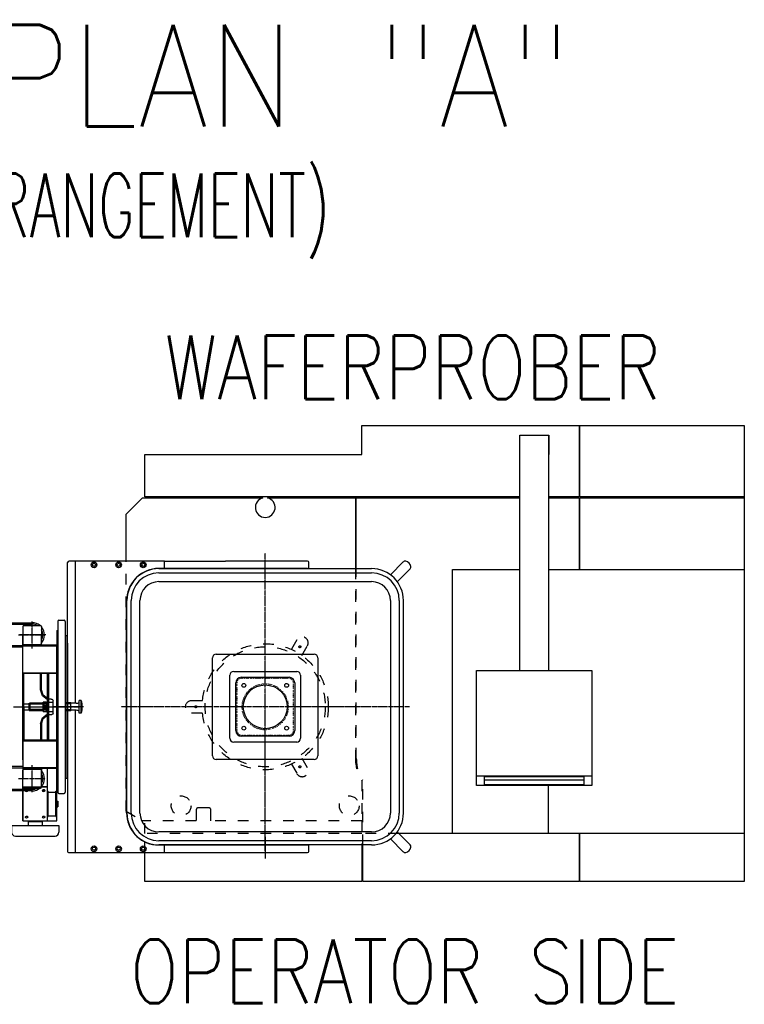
# Model space of a CAD drawing. Extents: x -1765 to 4890, y -3481 to 1222.
# Tile 44 of 98: x -1251 to -772, y -297 to 354. Entities that reach past the tile are written whole.
import ezdxf

# ---------------------------------------------------------------- set-up
doc = ezdxf.new("R2010")
doc.units = 0
for name, pattern in [('DASHED', [15, 7, -8]), ('DOT_CENTER', [14, 12, -1, 0, -1]), ('DOTTED', [1, 0, -1])]:
    doc.linetypes.add(name, pattern=pattern)
doc.layers.get('0').update_dxf_attribs({"linetype": 'CONTINUOUS'})
for name, color, linetype in [('1', 7, 'CONTINUOUS'), ('KONTUR', 7, 'CONTINUOUS'), ('MASLINIE', 7, 'CONTINUOUS'), ('MITTELLI', 7, 'CONTINUOUS'), ('VERDECKT', 7, 'CONTINUOUS'), ('VOLL1', 7, 'CONTINUOUS'), ('VOLL3', 7, 'CONTINUOUS')]:
    doc.layers.add(name, color=color, linetype=linetype)
doc.styles.add('CONVERTER_1', font='txt.shx', dxfattribs={"width": 0.63})
doc.styles.add('CONVERTER_2', font='txt.shx', dxfattribs={"width": 0.9})
doc.styles.add('CONVERTER_3', font='txt.shx', dxfattribs={"width": 0.81})

# ---------------------------------------------------------------- blocks, each defined once
blk = doc.blocks.new('D-E2803-62250-1S112', base_point=(-1512.71, 1610.15))
at = {"layer": '1', "color": 7}
for s, height, style, width, p in [('FLOORPLAN "A"', 67.2, 'CONVERTER_2', 0.9, (-1530.82, 283.71)), ('(PREFERED ARRANGEMENT)', 42, 'CONVERTER_1', 0.63, (-1532.39, 210.57))]:
    blk.add_text(s, height=height, dxfattribs=dict(at, style=style, width=width)).set_placement(p)
blk = doc.blocks.new('_1__S', base_point=(-791.11, -587.96))
at = {"layer": '1', "color": 3, "linetype": 'CONTINUOUS'}
for p, q in [((-1025, 66.94), (-1025, 85.99)), ((-1025, 85.99), (-881.49, 85.99)), ((-881.49, 85.99), (-880.86, 85.99)), ((-881.49, 85.99), (-881.49, 38.75)), ((-880.86, 38.75), (-880.86, 85.99)), ((-880.86, 85.99), (-772.27, 85.99)), ((-772.27, 85.99), (-772.27, 38.75)), ((-920.61, -75.93), (-920.61, 79.64)), ((-920.61, 79.64), (-901.68, 79.64)), ((-901.68, 79.64), (-901.68, -75.93)), ((-901.68, 79.64), (-901.56, 79.64)), ((-901.56, 79.64), (-901.56, 66.94)), ((-1168.51, 38.75), (-1168.51, 66.94)), ((-1168.51, 66.94), (-1025, 66.94)), ((-901.56, 66.94), (-901.68, 66.94)), ((-920.61, 38.75), (-1168.51, 38.75)), ((-1029.32, 38.11), (-1028.68, 38.11)), ((-1028.68, 38.11), (-920.61, 38.11)), ((-1028.68, -8.63), (-1028.68, 38.11)), ((-881.49, 38.75), (-901.68, 38.75)), ((-901.68, 38.11), (-881.49, 38.11)), ((-881.49, 38.11), (-881.49, -9.26)), ((-772.27, 38.75), (-880.86, 38.75)), ((-880.86, -9.26), (-880.86, 38.11)), ((-880.86, 38.11), (-772.27, 38.11)), ((-772.27, 38.75), (-772.27, 38.11)), ((-772.27, 38.11), (-772.27, -9.26)), ((-965.18, -9.26), (-920.61, -9.26)), ((-965.18, -183.88), (-965.18, -9.26)), ((-901.68, -9.26), (-772.27, -9.26)), ((-772.27, -9.26), (-772.27, -183.88)), ((-949.25, -145.78), (-949.25, -75.93)), ((-949.25, -75.93), (-873.05, -75.93)), ((-873.05, -75.93), (-873.05, -145.78)), ((-873.05, -145.78), (-949.25, -145.78)), ((-949.25, -152.13), (-949.25, -145.78)), ((-878.13, -146.41), (-944.17, -146.41)), ((-944.17, -146.41), (-944.17, -151.5)), ((-944.17, -148.35), (-878.13, -148.35)), ((-878.13, -151.5), (-878.13, -146.41)), ((-873.05, -145.78), (-873.05, -152.13)), ((-873.05, -152.13), (-949.25, -152.13)), ((-944.17, -151.5), (-878.13, -151.5)), ((-901.68, -183.88), (-901.68, -152.13)), ((-965.18, -183.88), (-1000.63, -183.88)), ((-901.68, -183.88), (-965.18, -183.88)), ((-772.27, -183.88), (-901.68, -183.88)), ((-881.49, -183.88), (-881.49, -215.63)), ((-880.86, -215.63), (-880.86, -183.88)), ((-772.27, -183.88), (-772.27, -215.63)), ((-1025, -191.38), (-1025, -215.63)), ((-1024.37, -215.63), (-1024.37, -191.38)), ((-1168.51, -215.63), (-1168.51, -196.38)), ((-1024.37, -209.28), (-1025, -209.28)), ((-880.86, -209.28), (-881.49, -209.28)), ((-1025, -215.63), (-1168.51, -215.63)), ((-881.49, -215.63), (-1024.37, -215.63)), ((-772.27, -215.63), (-880.86, -215.63))]:
    blk.add_line(p, q, dxfattribs=at)
at = {"layer": '1', "color": 7, "linetype": 'CONTINUOUS'}
for p, q in [((-1170.06, 38.11), (-1180.76, 27.41)), ((-1170.06, 38.11), (-1090.45, 38.11)), ((-1087.32, 38.11), (-1029.32, 38.11)), ((-1029.32, 38.11), (-1029.32, -8.63)), ((-1180.76, -3.62), (-1180.76, 27.41))]:
    blk.add_line(p, q, dxfattribs=at)
at = {"layer": '1', "color": 7, "linetype": 'DASHED'}
for p, q in [((-1180.76, -169.09), (-1180.76, -3.62)), ((-1029.32, -8.63), (-1029.32, -134.16)), ((-1067.92, -55.75), (-1071.58, -62.09)), ((-1064.7, -66.06), (-1061.05, -59.72)), ((-1130.37, -96.03), (-1137.68, -96.03)), ((-1137.68, -103.97), (-1130.37, -103.97)), ((-1061.05, -140.28), (-1064.7, -133.94)), ((-1071.58, -137.91), (-1067.92, -144.25)), ((-1025, -148.81), (-1025, -175.44)), ((-1180.76, -169.09), (-1170.06, -175.44)), ((-1134.48, -168.14), (-1134.48, -175.44)), ((-1126.09, -166.87), (-1133.21, -166.87)), ((-1124.82, -175.44), (-1124.82, -168.14)), ((-1134.48, -175.44), (-1170.06, -175.44)), ((-1025, -175.44), (-1124.82, -175.44))]:
    blk.add_line(p, q, dxfattribs=at)
at = {"layer": '1', "color": 3, "linetype": 'DASHED'}
for p, q in [((-1028.68, -134.16), (-1028.68, -8.63)), ((-1024.37, -191.38), (-1024.37, -148.62)), ((-1168.51, -183.88), (-1168.51, -175.44)), ((-1025, -175.44), (-1025, -191.38)), ((-1025, -183.88), (-1168.51, -183.88)), ((-1168.51, -196.38), (-1168.51, -183.88)), ((-1000.63, -183.88), (-1024.37, -183.88))]:
    blk.add_line(p, q, dxfattribs=at)
at = {"layer": '1', "color": 7, "linetype": 'DASHED'}
for centre, radius in [((-1088.88, -100), 41.67), ((-1088.88, -100), 39.69), ((-1065.97, -60.31), 0.635), ((-1134.72, -100), 0.635), ((-1065.97, -139.69), 0.635), ((-1144.45, -165.48), 6.54), ((-1033.32, -165.48), 6.54)]:
    blk.add_circle(centre, radius, dxfattribs=at)
at = {"layer": '1', "color": 7, "linetype": 'CONTINUOUS'}
blk.add_arc((-1088.88, 31.76), 6.54, 103.86243, 76.13757, dxfattribs=at)
at = {"layer": '1', "color": 7, "linetype": 'DASHED'}
for centre, radius, start, end in [((-1064.48, -57.74), 3.97, -30, 150), ((-1137.68, -100), 3.97, 90, -90), ((-1002.33, -134.16), 26.99, 180, -147.14012), ((-1064.48, -142.26), 3.97, -150, 30), ((-1133.21, -168.14), 1.27, 90, 180), ((-1126.09, -168.14), 1.27, 0, 90)]:
    blk.add_arc(centre, radius, start, end, dxfattribs=at)
at = {"layer": '1', "color": 3, "linetype": 'DASHED'}
blk.add_arc((-1002.33, -134.16), 26.35, 180, -146.73521, dxfattribs=at)
at = {"layer": '1', "color": 7, "style": 'CONVERTER_3', "width": 0.81}
for s, p in [('WAFERPROBER', (-1155.57, 103.52)), ('OPERATOR SIDE', (-1178.2, -296.01))]:
    blk.add_text(s, height=42, dxfattribs=at).set_placement(p)
blk = doc.blocks.new('TH_DOWN__S__218', base_point=(1875, 4736.2))
at = {"layer": '1', "color": 1, "linetype": 'DOT_CENTER'}
for p, q in [((2255.3, 4740.2), (2255.3, 5502.7)), ((2636.5, 5121.5), (1874, 5121.5))]:
    blk.add_line(p, q, dxfattribs=at)
at = {"layer": '1', "color": 1, "linetype": 'CONTINUOUS'}
for p, q in [((2620.4, 5505), (2586.1, 5470.7)), ((1974.3, 5487), (2536.3, 5487)), ((1974.3, 5475.8), (2536.3, 5475.8)), ((2604.5, 5452.3), (2638.8, 5486.6)), ((1974.3, 5452.6), (2536.3, 5452.6)), ((1889.8, 4840.5), (1889.8, 5402.5)), ((1901, 4840.5), (1901, 5402.5)), ((1924.1, 4840.5), (1924.1, 5402.5)), ((2586.4, 5402.5), (2586.4, 4840.5)), ((2609.6, 5402.5), (2609.6, 4840.5)), ((2620.8, 4840.5), (2620.8, 5402.5)), ((2115.8, 4992.1), (2115.8, 5250.9)), ((2125.8, 5260.9), (2384.7, 5260.9)), ((2394.7, 5250.9), (2394.7, 4992.1)), ((2171.9, 5214.8), (2338.6, 5214.8)), ((2161.9, 5038.1), (2161.9, 5204.8)), ((2177.3, 5058.5), (2177.3, 5184.5)), ((2192.3, 5199.5), (2318.3, 5199.5)), ((2333.3, 5184.5), (2333.3, 5058.5)), ((2348.6, 5204.8), (2348.6, 5038.1)), ((2338.6, 5028.1), (2171.9, 5028.1)), ((2318.3, 5043.5), (2192.3, 5043.5)), ((2384.7, 4982.1), (2125.8, 4982.1)), ((2536.3, 4790.4), (1974.3, 4790.4)), ((2536.3, 4767.2), (1974.3, 4767.2)), ((2586.1, 4772.3), (2620.4, 4738)), ((2638.8, 4756.3), (2604.5, 4790.6)), ((2536.3, 4756), (1974.3, 4756))]:
    blk.add_line(p, q, dxfattribs=at)
at = {"layer": '1', "color": 1, "linetype": 'DOTTED'}
for p, q in [((2180.3, 5184.5), (2180.3, 5058.5)), ((2318.3, 5196.5), (2192.3, 5196.5)), ((2330.3, 5058.5), (2330.3, 5184.5)), ((2192.3, 5046.5), (2318.3, 5046.5))]:
    blk.add_line(p, q, dxfattribs=at)
at = {"layer": '1', "color": 1, "linetype": 'CONTINUOUS'}
for centre, radius in [((2198.7, 5178.1), 5), ((2255.3, 5121.5), 57.9), ((2311.9, 5178.1), 5), ((2198.7, 5064.9), 5), ((2311.9, 5064.9), 5)]:
    blk.add_circle(centre, radius, dxfattribs=at)
at = {"layer": '1', "color": 1, "linetype": 'DOTTED'}
blk.add_circle((2255.3, 5121.5), 60.9, dxfattribs=at)
at = {"layer": '1', "color": 1, "linetype": 'CONTINUOUS'}
for centre, radius, start, end in [((2624.8, 5500.7), 6.16, 72.4284, 135), ((2623.6, 5489.8), 17, 10.2132, 79.7868), ((1974.3, 5402.5), 84.5, 90, 180), ((1974.3, 5402.5), 73.3, 90, 180), ((2536.3, 5402.5), 84.5, 0, 90), ((2536.3, 5402.5), 73.3, 0, 90), ((2634.5, 5491), 6.16, -45, 17.5716), ((1974.3, 5402.5), 50.1, 90, 180), ((2536.3, 5402.5), 50.1, 0, 90), ((2125.8, 5250.9), 10, 90, 180), ((2384.7, 5250.9), 10, 0, 90), ((2171.9, 5204.8), 10, 90, 180), ((2338.6, 5204.8), 10, 0, 90), ((2192.3, 5184.5), 15, 90, 180), ((2318.3, 5184.5), 15, 0, 90), ((2192.3, 5058.5), 15, 180, -90), ((2318.3, 5058.5), 15, -90, 0), ((2171.9, 5038.1), 10, 180, -90), ((2338.6, 5038.1), 10, -90, 0), ((2125.8, 4992.1), 10, 180, -90), ((2384.7, 4992.1), 10, -90, 0), ((1974.3, 4840.5), 84.5, -180, -90), ((1974.3, 4840.5), 73.3, 180, -90), ((1974.3, 4840.5), 50.1, 180, -90), ((2536.3, 4840.5), 84.5, -90, 0), ((2536.3, 4840.5), 50.1, -90, 0), ((2536.3, 4840.5), 73.3, -90, 0), ((2623.6, 4753.1), 17, -79.7868, -10.2132), ((2634.5, 4752), 6.16, -17.5716, 45), ((2624.8, 4742.3), 6.16, -135, -72.4284)]:
    blk.add_arc(centre, radius, start, end, dxfattribs=at)
at = {"layer": '1', "color": 1, "linetype": 'DOTTED'}
for centre, start, end in [((2192.3, 5184.5), 90, 180), ((2318.3, 5184.5), 0, 90), ((2192.3, 5058.5), 180, -90), ((2318.3, 5058.5), -90, 0)]:
    blk.add_arc(centre, 12, start, end, dxfattribs=at)
blk = doc.blocks.new('FORK_T__S', base_point=(-1514.3, 7129.3))
at = {"layer": '1', "color": 1, "linetype": 'DOT_CENTER'}
for p, q in [((2255.3, 5470.1), (2255.3, 5528.2)), ((2255.3, 4777.2), (2255.3, 4720))]:
    blk.add_line(p, q, dxfattribs=at)
at = {"layer": '1', "color": 1, "linetype": 'CONTINUOUS'}
for p, q in [((1989.3, 5507), (1736.8, 5507)), ((1989.3, 5487), (1989.3, 5507)), ((2370.3, 5490), (2370.3, 5504)), ((1888.8, 4841.3), (1888.8, 5401.7)), ((1752.8, 4820), (1752.8, 4736)), ((1965.4, 4756), (2370.3, 4756)), ((1989.3, 4736), (1989.3, 4756)), ((2370.3, 4739), (2370.3, 4756))]:
    blk.add_line(p, q, dxfattribs=at)
for centre, radius in [((1802.8, 5497), 7.5), ((1802.8, 5497), 4.2), ((1867.8, 5497), 7.5), ((1867.8, 5497), 4.2), ((1932.8, 5497), 7.5), ((1932.8, 5497), 4.2), ((1802.8, 4746), 7.5), ((1802.8, 4746), 4.2), ((1867.8, 4746), 7.5), ((1867.8, 4746), 4.2), ((1932.8, 4746), 7.5), ((1932.8, 4746), 4.2)]:
    blk.add_circle(centre, radius, dxfattribs=at)
for centre, radius, start, end in [((2367.3, 5504), 3, 0, 90), ((1974.5, 5401.7), 85.7, 96.0904, 180), ((2367.3, 5490), 3, -90, 0), ((1974.5, 4841.3), 85.7, 180, -96.0904), ((1802.8, 4750.5), 0.5, -152.8503, -90), ((1735.8, 4739), 3, -180, -90), ((2367.3, 4739), 3, -90, 0)]:
    blk.add_arc(centre, radius, start, end, dxfattribs=at)
at = {"layer": 'KONTUR', "color": 1, "linetype": 'CONTINUOUS'}
for p, q in [((1732.8, 5132.3), (1732.8, 5503)), ((1752.8, 5507), (1752.8, 5130.8)), ((1989.3, 5507), (2150.2, 5507)), ((2367.3, 5507), (2150.2, 5507)), ((2020.5, 5487), (1965.4, 5487)), ((2367.3, 5487), (2020.5, 5487)), ((1741.7, 5132.3), (1728.7, 5132.3)), ((1733.7, 5110.7), (1733.7, 5132.3)), ((1741.7, 5110.7), (1741.7, 5132.3)), ((1769, 5138.2), (1763.7, 5138.2)), ((1763.7, 5104.8), (1763.7, 5138.2)), ((1769, 5104.8), (1769, 5138.2)), ((1741.7, 5129.5), (1728.7, 5129.5)), ((1741.7, 5113.5), (1728.7, 5113.5)), ((1741.7, 5110.7), (1728.7, 5110.7)), ((1732.8, 5110.7), (1732.8, 4739)), ((1755.7, 5130.8), (1741.7, 5130.8)), ((1755.7, 5112.2), (1741.7, 5112.2)), ((1752.8, 5112.2), (1752.8, 4820)), ((1769, 5104.8), (1763.7, 5104.8)), ((1735.2, 4736), (2165, 4736)), ((2165.6, 4736), (2367.3, 4736))]:
    blk.add_line(p, q, dxfattribs=at)
for centre, radius, start, end in [((1736.8, 5503), 4, 90, 180), ((1756.2, 5142.6), 11.8, -92.5543, -50.5758), ((1718.3, 5121.5), 53.4, -18.1806, 18.1806), ((1756.2, 5100.4), 11.8, 50.5758, 92.5543)]:
    blk.add_arc(centre, radius, start, end, dxfattribs=at)
at = {"layer": 'MITTELLI', "color": 1, "linetype": 'CONTINUOUS'}
for p, q in [((1632.3, 5121.5), (1740.8, 5121.5)), ((1774.6, 5121.5), (1695.3, 5121.5)), ((1711.6, 5121.5), (1740.9, 5121.5))]:
    blk.add_line(p, q, dxfattribs=at)
at = {"layer": '1'}
blk.add_blockref('TH_DOWN__S__218', (1875, 4736.2), dxfattribs=at)
blk = doc.blocks.new('ARM1__S__219', base_point=(1246.8, 4895.7))
at = {"layer": '1', "color": 3, "linetype": 'DOT_CENTER'}
for p, q in [((1639.3, 4895.7), (1639.3, 4967.2)), ((1262.8, 4931.5), (1295.8, 4931.5)), ((1279.3, 4915), (1279.3, 4948)), ((1603.5, 4931.5), (1675, 4931.5))]:
    blk.add_line(p, q, dxfattribs=at)
at = {"layer": '1', "color": 3, "linetype": 'CONTINUOUS'}
blk.add_circle((1279.3, 4931.5), 15, dxfattribs=at)
at = {"layer": 'KONTUR', "color": 3, "linetype": 'CONTINUOUS'}
for p, q in [((1294.8, 4964), (1322.3, 4964)), ((1307.8, 4953.5), (1322.3, 4964)), ((1309, 4951.8), (1325.7, 4964)), ((1325.7, 4964), (1614.8, 4964)), ((1624.8, 4958.5), (1626, 4956.5)), ((1627.2, 4958.5), (1628.3, 4956.5)), ((1639.3, 4899), (1294.8, 4899))]:
    blk.add_line(p, q, dxfattribs=at)
for start, end in [(50.2849, 56.1779), (-39.7151, 39.7151), (-90, -50.2849)]:
    blk.add_arc((1639.3, 4931.5), 32.5, start, end, dxfattribs=at)
at = {"layer": 'MASLINIE', "color": 3, "linetype": 'CONTINUOUS'}
for p, q in [((1301.3, 4960), (1316.8, 4960)), ((1320.2, 4960), (1614.8, 4960)), ((1639.3, 4903), (1301.3, 4903))]:
    blk.add_line(p, q, dxfattribs=at)
for start, end in [(61.3056, 71.3284), (-28.6944, 28.6944), (-90, -61.3056)]:
    blk.add_arc((1639.3, 4931.5), 28.5, start, end, dxfattribs=at)
at = {"layer": 'VERDECKT', "color": 3, "linetype": 'CONTINUOUS'}
for p, q in [((1279.3, 4964), (1294.8, 4964)), ((1294.8, 4899), (1279.3, 4899))]:
    blk.add_line(p, q, dxfattribs=at)
blk.add_arc((1279.3, 4931.5), 32.5, 90, -90, dxfattribs=at)
blk = doc.blocks.new('ARM2__S__220', base_point=(1019.3, 4894))
at = {"layer": '1', "color": 1, "linetype": 'DOT_CENTER'}
for p, q in [((1262.8, 4931.5), (1295.8, 4931.5)), ((1279.3, 4915), (1279.3, 4948))]:
    blk.add_line(p, q, dxfattribs=at)
at = {"layer": '1', "color": 1, "linetype": 'CONTINUOUS'}
blk.add_circle((1279.3, 4931.5), 15, dxfattribs=at)
at = {"layer": 'KONTUR', "color": 1, "linetype": 'CONTINUOUS'}
for p, q in [((1041.8, 4969), (1221.8, 4969)), ((1280.2, 4967.5), (1221.8, 4969)), ((1234.9, 4947.8), (1149.7, 4928)), ((1237.6, 4938), (1154.5, 4910.7)), ((1238.9, 4940.4), (1237.3, 4946.4)), ((1155.6, 4918.5), (1159.8, 4918.5)), ((1159.8, 4914.5), (1155.6, 4914.5)), ((1160.3, 4918), (1159.8, 4918.5)), ((1159.8, 4914.5), (1159.8, 4918.5)), ((1159.8, 4914.5), (1160.3, 4915)), ((1160.3, 4915), (1160.3, 4918)), ((1019.3, 4894), (1221.8, 4894)), ((1280.2, 4895.5), (1221.8, 4894))]:
    blk.add_line(p, q, dxfattribs=at)
for centre, radius in [((1279.3, 4931.5), 22.5), ((1141.8, 4916.5), 14), ((1141.8, 4916.5), 9.5), ((1141.8, 4916.5), 9), ((1141.8, 4916.5), 9), ((1141.8, 4916.5), 9), ((1155.8, 4923), 2), ((1250.3, 4931.5), 5), ((1126.8, 4920.5), 2), ((1141.8, 4916.5), 6)]:
    blk.add_circle(centre, radius, dxfattribs=at)
for centre, radius, start, end in [((1279.3, 4931.5), 24.4, 38.3537, 33.6463), ((1279.3, 4931.5), 36, -88.5177, 88.5177), ((1235.3, 4945.9), 2, 15.6219, 103.0565), ((1237, 4939.9), 2, -71.8127, 15.6219)]:
    blk.add_arc(centre, radius, start, end, dxfattribs=at)
at = {"layer": 'MASLINIE', "color": 1, "linetype": 'CONTINUOUS'}
for p, q in [((1041.8, 4965), (1221.8, 4965)), ((1280.1, 4963.5), (1221.7, 4965)), ((1221.8, 4898), (1025.4, 4898)), ((1280.1, 4899.5), (1221.7, 4898))]:
    blk.add_line(p, q, dxfattribs=at)
for centre, radius, start, end in [((1279.3, 4931.5), 32, -88.5177, 88.5177), ((1141.8, 4916.5), 4.5, 160.56, 107.5256)]:
    blk.add_arc(centre, radius, start, end, dxfattribs=at)
at = {"layer": 'VERDECKT', "color": 1, "linetype": 'CONTINUOUS'}
for p, q in [((1283.9, 4959.9), (1283.9, 4964)), ((1251.2, 4933.4), (1246.8, 4933.4)), ((1251.2, 4929.6), (1246.8, 4929.6)), ((1263.4, 4908), (1261.1, 4904.6))]:
    blk.add_line(p, q, dxfattribs=at)
for centre, radius, start, end in [((1279.3, 4931.5), 25.5, 86.8244, 170.0751), ((1280.9, 4959.9), 3, -93.1756, 0), ((1251.2, 4936.4), 3, -90, -9.9249), ((1251.2, 4926.6), 3, 9.9249, 90), ((1279.3, 4931.5), 25.5, -170.0751, -130.1126), ((1260.9, 4909.7), 3, -34.0703, 49.8874)]:
    blk.add_arc(centre, radius, start, end, dxfattribs=at)
blk = doc.blocks.new('ARM3__S', base_point=(956.8, 4889))
at = {"layer": '1', "color": 4, "linetype": 'CONTINUOUS'}
for p, q in [((956.8, 5006.5), (956.8, 4968.2)), ((960.8, 4958), (960.8, 5016.6))]:
    blk.add_line(p, q, dxfattribs=at)
at = {"layer": '1', "color": 4, "linetype": 'DOT_CENTER'}
for p, q in [((999.3, 4909.5), (999.3, 4953.5)), ((977.3, 4931.5), (1021.3, 4931.5))]:
    blk.add_line(p, q, dxfattribs=at)
at = {"layer": '1', "color": 4, "linetype": 'CONTINUOUS'}
blk.add_circle((999.3, 4931.5), 20, dxfattribs=at)
at = {"layer": 'KONTUR', "color": 4, "linetype": 'CONTINUOUS'}
for p, q in [((956.8, 5259.3), (956.8, 5006.5)), ((1041.8, 5193.9), (1041.8, 5048)), ((1041.8, 5049.4), (1041.8, 4931.5)), ((956.8, 4968.4), (956.8, 4931.5))]:
    blk.add_line(p, q, dxfattribs=at)
for radius, start, end in [(20, 94.1505, 127.134), (42.5, 180, 0)]:
    blk.add_arc((999.3, 4931.5), radius, start, end, dxfattribs=at)
at = {"layer": 'MASLINIE', "color": 4, "linetype": 'CONTINUOUS'}
for p, q in [((960.8, 5196.9), (960.8, 5016.6)), ((1037.8, 5192.6), (1037.8, 5048)), ((1037.8, 5049.4), (1037.8, 4931.5)), ((960.8, 4958.3), (960.8, 4931.5))]:
    blk.add_line(p, q, dxfattribs=at)
blk.add_arc((999.3, 4931.5), 38.5, 180, 0, dxfattribs=at)
blk = doc.blocks.new('ARM2__S__221', base_point=(1019.3, 5274))
at = {"layer": '1', "color": 1, "linetype": 'DOT_CENTER'}
for p, q in [((1279.3, 5295), (1279.3, 5328)), ((1295.8, 5311.5), (1262.8, 5311.5))]:
    blk.add_line(p, q, dxfattribs=at)
at = {"layer": '1', "color": 1, "linetype": 'CONTINUOUS'}
blk.add_circle((1279.3, 5311.5), 15, dxfattribs=at)
at = {"layer": 'KONTUR', "color": 1, "linetype": 'CONTINUOUS'}
for p, q in [((1221.8, 5349), (1019.3, 5349)), ((1221.8, 5349), (1280.2, 5347.5)), ((1149.7, 5314.9), (1234.9, 5295.2)), ((1154.5, 5332.3), (1237.6, 5305)), ((1155.6, 5328.5), (1159.8, 5328.5)), ((1159.8, 5324.5), (1155.6, 5324.5)), ((1159.8, 5324.5), (1159.8, 5328.5)), ((1160.3, 5328), (1159.8, 5328.5)), ((1159.8, 5324.5), (1160.3, 5325)), ((1160.3, 5325), (1160.3, 5328)), ((1237.3, 5296.6), (1238.9, 5302.5)), ((1221.8, 5274), (1118, 5274)), ((1221.8, 5274), (1280.2, 5275.5))]:
    blk.add_line(p, q, dxfattribs=at)
for centre, radius in [((1141.8, 5326.5), 14), ((1126.8, 5322.5), 2), ((1141.8, 5326.5), 9.5), ((1141.8, 5326.5), 9), ((1141.8, 5326.5), 9), ((1141.8, 5326.5), 9), ((1141.8, 5326.5), 6), ((1155.8, 5320), 2), ((1250.3, 5311.5), 5), ((1279.3, 5311.5), 22.5)]:
    blk.add_circle(centre, radius, dxfattribs=at)
for centre, radius, start, end in [((1279.3, 5311.5), 36, -88.5177, 88.5177), ((1279.3, 5311.5), 24.4, -33.6463, -38.3537), ((1235.3, 5297.1), 2, -103.0565, -15.6219), ((1237, 5303.1), 2, -15.6219, 71.8127)]:
    blk.add_arc(centre, radius, start, end, dxfattribs=at)
at = {"layer": 'MASLINIE', "color": 1, "linetype": 'CONTINUOUS'}
for p, q in [((1025.4, 5345), (1221.8, 5345)), ((1221.7, 5345), (1280.1, 5343.5)), ((1221.8, 5278), (1119.7, 5278)), ((1221.7, 5278), (1280.1, 5279.5))]:
    blk.add_line(p, q, dxfattribs=at)
for centre, radius, start, end in [((1279.3, 5311.5), 32, -88.5177, 88.5177), ((1141.8, 5326.5), 4.5, -107.5256, -160.56)]:
    blk.add_arc(centre, radius, start, end, dxfattribs=at)
at = {"layer": 'VERDECKT', "color": 1, "linetype": 'CONTINUOUS'}
for p, q in [((1246.8, 5313.4), (1251.2, 5313.4)), ((1261.1, 5338.4), (1263.4, 5335)), ((1246.8, 5309.6), (1251.2, 5309.6)), ((1283.9, 5279), (1283.9, 5283))]:
    blk.add_line(p, q, dxfattribs=at)
for centre, radius, start, end in [((1251.2, 5316.4), 3, -90, -9.9249), ((1279.3, 5311.5), 25.5, 130.1126, 170.0751), ((1260.9, 5333.3), 3, -49.8874, 34.0703), ((1251.2, 5306.6), 3, 9.9249, 90), ((1279.3, 5311.5), 25.5, -170.0751, -86.8244), ((1280.9, 5283), 3, 0, 93.1756)]:
    blk.add_arc(centre, radius, start, end, dxfattribs=at)
blk = doc.blocks.new('ARM1__S__222', base_point=(1246.8, 5275.7))
at = {"layer": '1', "color": 3, "linetype": 'DOT_CENTER'}
for p, q in [((1639.3, 5275.7), (1639.3, 5347.2)), ((1279.3, 5295), (1279.3, 5328)), ((1295.8, 5311.5), (1262.8, 5311.5)), ((1675, 5311.5), (1603.5, 5311.5))]:
    blk.add_line(p, q, dxfattribs=at)
at = {"layer": '1', "color": 3, "linetype": 'CONTINUOUS'}
blk.add_circle((1279.3, 5311.5), 15, dxfattribs=at)
at = {"layer": 'KONTUR', "color": 3, "linetype": 'CONTINUOUS'}
for p, q in [((1294.8, 5344), (1639.3, 5344)), ((1322.3, 5279), (1307.8, 5289.5)), ((1325.7, 5279), (1309, 5291.1)), ((1322.3, 5279), (1294.8, 5279)), ((1614.8, 5279), (1325.7, 5279)), ((1626, 5286.5), (1624.8, 5284.5)), ((1628.3, 5286.5), (1627.2, 5284.5))]:
    blk.add_line(p, q, dxfattribs=at)
for start, end in [(50.2849, 90), (-39.7151, 39.7151), (-56.1779, -50.2849)]:
    blk.add_arc((1639.3, 5311.5), 32.5, start, end, dxfattribs=at)
at = {"layer": 'MASLINIE', "color": 3, "linetype": 'CONTINUOUS'}
for p, q in [((1301.3, 5340), (1639.3, 5340)), ((1316.8, 5283), (1301.3, 5283)), ((1614.8, 5283), (1320.2, 5283))]:
    blk.add_line(p, q, dxfattribs=at)
for start, end in [(61.3056, 90), (-28.6944, 28.6944), (-71.3284, -61.3056)]:
    blk.add_arc((1639.3, 5311.5), 28.5, start, end, dxfattribs=at)
at = {"layer": 'VERDECKT', "color": 3, "linetype": 'CONTINUOUS'}
for p, q in [((1279.3, 5344), (1294.8, 5344)), ((1294.8, 5279), (1279.3, 5279))]:
    blk.add_line(p, q, dxfattribs=at)
blk.add_arc((1279.3, 5311.5), 32.5, 90, -90, dxfattribs=at)
blk = doc.blocks.new('ARMS_T__S', base_point=(932.3, 4771.8))
at = {"layer": '1', "color": 1, "linetype": 'DOT_CENTER'}
for p, q in [((1639.3, 5275.7), (1639.3, 5347.2)), ((999.3, 5289.5), (999.3, 5333.5)), ((977.3, 5311.5), (1021.3, 5311.5)), ((1603.5, 5311.5), (1675, 5311.5)), ((1639.3, 4895.7), (1639.3, 4967.2)), ((1603.5, 4931.5), (1675, 4931.5))]:
    blk.add_line(p, q, dxfattribs=at)
at = {"layer": '1', "color": 2, "linetype": 'DOT_CENTER'}
blk.add_line((1590.2, 5121.5), (1761.4, 5121.5), dxfattribs=at)
at = {"layer": 'KONTUR', "color": 2, "linetype": 'CONTINUOUS'}
for p, q in [((941, 5354), (999.3, 5354)), ((958.8, 5344), (948.8, 5344)), ((956.8, 5354), (999.3, 5354)), ((961.8, 5341), (961.8, 5319)), ((1706.8, 5347.5), (1706.8, 4895.5)), ((1709.8, 5350.5), (1723.8, 5350.5)), ((1726.8, 5347.5), (1726.8, 4895.5)), ((958.8, 5316), (957.8, 5316)), ((1614.3, 5333.5), (1614.3, 5289.5)), ((1617.3, 5336.5), (1661.3, 5336.5)), ((1664.3, 5333.5), (1664.3, 5289.5)), ((1704.8, 5323.5), (1704.8, 4943.5)), ((1704.8, 5323.5), (1706.3, 5323.5)), ((1706.3, 5323.5), (1706.3, 4943.5)), ((1058.5, 5311.5), (1102.4, 5311.5)), ((1614.3, 5266.2), (1614.3, 5311.5)), ((1664.3, 5284.5), (1664.3, 5311.5)), ((1706.3, 5290), (1706.8, 5290)), ((1706.3, 4953), (1706.3, 5290)), ((1726.8, 5310.5), (1730.8, 5310.5)), ((1730.8, 5310.5), (1730.8, 4932.5)), ((1730.8, 5295.3), (1730.8, 5290)), ((1730.8, 5290), (1732.8, 5290)), ((1732.8, 5290), (1732.8, 4953)), ((999.3, 5269), (954.8, 5269)), ((956.8, 5269), (956.8, 5208.9)), ((1614.3, 5266.2), (1614.8, 5267.1)), ((1614.3, 5262.2), (1614.8, 5263.1)), ((1614.3, 4980.8), (1614.3, 5262.2)), ((1614.8, 5211.5), (1614.8, 5282.5)), ((1706.8, 5284.5), (1616.8, 5284.5)), ((1617.3, 5286.5), (1661.3, 5286.5)), ((1661.3, 5284.5), (1661.3, 5286.5)), ((1704.8, 4955.9), (1704.8, 5283.7)), ((1706.8, 5284.5), (1706.8, 5209.5)), ((1732.8, 5275.3), (1732.8, 5274)), ((1706.8, 5209.5), (1616.8, 5209.5)), ((1661.3, 5166.5), (1661.3, 5209.5)), ((1664.3, 5166.5), (1664.3, 5209.5)), ((1679.8, 5033.5), (1679.8, 5209.5)), ((1682.8, 5209.5), (1682.8, 5033.5)), ((962.8, 5194.6), (962.8, 5161.7)), ((972.4, 5202.4), (986.4, 5199.5)), ((992.8, 5191.7), (992.8, 5161.7)), ((970.8, 5153.7), (984.8, 5153.7)), ((1704.8, 5146), (1704.8, 4924.5)), ((1617.3, 5121.5), (1617.3, 5033.5)), ((1661.3, 5076.5), (1661.3, 5033.5)), ((1664.3, 5076.5), (1664.3, 5033.5)), ((1614.8, 5031.5), (1614.8, 4960.5)), ((1706.8, 5033.5), (1616.8, 5033.5)), ((1706.8, 4958.5), (1706.8, 5033.5)), ((1614.3, 4980.8), (1614.8, 4979.9)), ((1614.3, 4976.8), (1614.3, 4931.5)), ((1614.3, 4976.8), (1614.8, 4975.9)), ((1614.3, 4909.5), (1614.3, 4953.5)), ((1706.8, 4958.5), (1616.8, 4958.5)), ((1617.3, 4956.5), (1661.3, 4956.5)), ((1664.3, 4958.5), (1664.3, 4931.5)), ((1664.3, 4909.5), (1664.3, 4953.5)), ((1679.8, 4819.5), (1679.8, 4958.5)), ((1679.8, 4958.5), (1679.8, 4957.3)), ((1704.8, 4819.5), (1704.8, 4958.5)), ((1706.3, 4953), (1706.8, 4953)), ((1706.3, 4953), (1706.8, 4953)), ((1730.8, 4969), (1732.8, 4969)), ((1730.8, 4953), (1732.8, 4953)), ((1730.8, 4950.5), (1730.8, 4932.5)), ((1614.3, 4941.9), (1614.3, 4931.5)), ((1704.8, 4943.5), (1706.3, 4943.5)), ((1726.8, 4932.5), (1730.8, 4932.5)), ((1614.8, 4819.5), (1614.8, 4909.5)), ((1615.8, 4819.5), (1615.8, 4906.9)), ((1617.3, 4906.5), (1661.3, 4906.5)), ((1679.8, 4909.5), (1664.3, 4909.5)), ((1679.8, 4819.5), (1679.8, 4909.5)), ((1704.8, 4872), (1706.8, 4872)), ((1706.8, 4872), (1706.8, 4857)), ((1709.8, 4892.5), (1723.8, 4892.5)), ((1704.8, 4857), (1706.8, 4857)), ((1614.8, 4819.5), (1679.8, 4819.5)), ((1615.8, 4819.5), (1704.8, 4819.5)), ((1628.8, 4818.5), (1665.8, 4818.5)), ((1628.8, 4818.5), (1628.8, 4807.5)), ((1637.3, 4819.2), (1637.3, 4818.5)), ((1657.3, 4819.2), (1657.3, 4818.5)), ((1665.8, 4818.5), (1665.8, 4807.5)), ((1584.8, 4807.5), (1709.8, 4807.5)), ((1584.8, 4807.5), (1584.8, 4789.5)), ((1709.8, 4807.5), (1709.8, 4789.5)), ((1594.8, 4779.5), (1699.8, 4779.5))]:
    blk.add_line(p, q, dxfattribs=at)
for points in [[(1617.3, 5336.5), (1615.2, 5335.6), (1615.2, 5335.6), (1614.3, 5333.5)], [(1664.3, 5333.5), (1663.4, 5335.6), (1663.4, 5335.6), (1661.3, 5336.5)], [(1614.3, 5289.5), (1614.7, 5288), (1614.7, 5288), (1615.8, 5286.9), (1615.8, 5286.9), (1617.3, 5286.5)], [(1661.3, 5286.5), (1663.4, 5287.4), (1663.4, 5287.4), (1664.3, 5289.5)], [(1616.8, 5284.5), (1615.8, 5284.2), (1615.8, 5284.2), (1615.1, 5283.5), (1615.1, 5283.5), (1614.8, 5282.5)], [(1614.8, 5211.5), (1615.1, 5210.5), (1615.1, 5210.5), (1615.8, 5209.8), (1615.8, 5209.8), (1616.8, 5209.5)], [(1679.8, 5143.4), (1668.5, 5152.6), (1668.5, 5152.6), (1664.3, 5166.5)], [(1664.3, 5076.5), (1668.5, 5090.4), (1668.5, 5090.4), (1679.8, 5099.6)]]:
    blk.add_lwpolyline(points, dxfattribs=at)
for points in [[(1669.5, 5118.7), (1668.4, 5120.6), (1668.4, 5120.6), (1668.5, 5122.9), (1668.5, 5122.9), (1669.9, 5124.7), (1669.9, 5124.7), (1672, 5125.5), (1672, 5125.5), (1674.2, 5125), (1674.2, 5125), (1675.8, 5123.4), (1675.8, 5123.4), (1676.3, 5121.2), (1676.3, 5121.2), (1675.5, 5119.1), (1675.5, 5119.1), (1673.7, 5117.7), (1673.7, 5117.7), (1671.4, 5117.6), (1671.4, 5117.6), (1669.5, 5118.7)], [(1671.2, 5122.6), (1672, 5123), (1672, 5123), (1672.8, 5122.9), (1672.8, 5122.9), (1673.5, 5122.4), (1673.5, 5122.4), (1673.8, 5121.6), (1673.8, 5121.6), (1673.6, 5120.8), (1673.6, 5120.8), (1673, 5120.2), (1673, 5120.2), (1672.2, 5120), (1672.2, 5120), (1671.4, 5120.3), (1671.4, 5120.3), (1670.9, 5121), (1670.9, 5121), (1670.8, 5121.8), (1670.8, 5121.8), (1671.2, 5122.6)]]:
    blk.add_lwpolyline(points, close=True, dxfattribs=at)
for centre, radius in [((966.8, 5344), 3), ((999.3, 5311.5), 26), ((966.8, 5279), 3), ((977.8, 5180.7), 6.25), ((977.8, 5180.7), 4.69)]:
    blk.add_circle(centre, radius, dxfattribs=at)
for centre, radius, start, end in [((941, 5334), 20, 90, 115.8419), ((958.8, 5341), 3, 0, 90), ((999.3, 5311.5), 42.5, -90, 90), ((999.3, 5311.5), 42.5, 18.6629, 90), ((1709.8, 5347.5), 3, 90, 180), ((1723.8, 5347.5), 3, 0, 90), ((957.8, 5301), 15, 90, 126.8701), ((958.8, 5319), 3, -90, 0), ((999.3, 5311.5), 26, -179.0905, -180), ((999.3, 5311.5), 20, -127.134, -132.866), ((1058.5, 5331.5), 20, -161.3371, -90), ((999.3, 5311.5), 111.2, -112.4581, -0.8961), ((1102.4, 5291.5), 20, -10.9806, 90), ((999.3, 5311.5), 125, -17.4576, -10.9806), ((954.8, 5249), 20, 90, 107.6518), ((999.3, 5311.5), 125, -92.9761, -17.4576), ((976.8, 5208.9), 20, 180, -134.3867), ((970.8, 5194.6), 8, 78.2383, 180), ((984.8, 5191.7), 8, 0, 78.2383), ((970.8, 5161.7), 8, 180, -90), ((984.8, 5161.7), 8, -90, 0), ((1616.8, 5031.5), 2, 90, 180), ((1617.3, 4953.5), 3, 90, 180), ((1616.8, 4960.5), 2, 180, -90), ((1661.3, 4953.5), 3, 0, 90), ((1617.3, 4909.5), 3, 180, -90), ((1661.3, 4909.5), 3, -90, 0), ((1709.8, 4895.5), 3, 180, -90), ((1723.8, 4895.5), 3, -90, 0), ((1594.8, 4789.5), 10, 180, -90), ((1699.8, 4789.5), 10, -90, 0)]:
    blk.add_arc(centre, radius, start, end, dxfattribs=at)
at = {"layer": 'MASLINIE', "color": 2, "linetype": 'CONTINUOUS'}
for p, q in [((958.8, 5341), (948.8, 5341)), ((958.8, 5341), (958.8, 5319)), ((958.8, 5319), (957.8, 5319)), ((1614.8, 5282.5), (1706.8, 5282.5)), ((1617.3, 5284.5), (1617.3, 5286.5)), ((1614.8, 5211.5), (1706.8, 5211.5)), ((1617.3, 5121.5), (1617.3, 5209.5)), ((964.8, 5194.6), (964.8, 5161.7)), ((972, 5200.5), (986, 5197.5)), ((990.8, 5191.7), (990.8, 5161.7)), ((970.8, 5155.7), (984.8, 5155.7)), ((1614.8, 5031.5), (1706.8, 5031.5)), ((1614.8, 4960.5), (1706.8, 4960.5)), ((1614.8, 4909.5), (1679.8, 4909.5)), ((1679.8, 4819.5), (1679.8, 4909.5)), ((1679.8, 4874), (1680.8, 4874)), ((1680.8, 4874), (1680.8, 4855)), ((1679.8, 4855), (1680.8, 4855)), ((1639.8, 4818.5), (1639.8, 4819.5)), ((1639.8, 4818.5), (1654.8, 4818.5)), ((1654.8, 4818.5), (1654.8, 4819.5))]:
    blk.add_line(p, q, dxfattribs=at)
for points in [[(1679.8, 5140.2), (1666.4, 5150.4), (1666.4, 5150.4), (1661.3, 5166.5)], [(1670.4, 5121), (1670.4, 5122.1), (1670.4, 5122.1), (1671, 5123), (1671, 5123), (1672.1, 5123.5), (1672.1, 5123.5), (1673.2, 5123.3), (1673.2, 5123.3), (1674, 5122.5), (1674, 5122.5), (1674.3, 5121.4), (1674.3, 5121.4), (1673.9, 5120.3), (1673.9, 5120.3), (1673, 5119.6), (1673, 5119.6), (1671.9, 5119.5)], [(1661.3, 5076.5), (1666.4, 5092.6), (1666.4, 5092.6), (1679.8, 5102.8)]]:
    blk.add_lwpolyline(points, dxfattribs=at)
for centre, radius, start, end in [((966.8, 5344), 4, 76.8957, 15.0992), ((957.8, 5301), 18, 90, 120.0002), ((966.8, 5279), 4, -15.0992, -76.8957), ((970.8, 5194.6), 6, 78.2383, 180), ((977.8, 5180.7), 6, 172.1262, 95.7311), ((984.8, 5191.7), 6, 0, 78.2383), ((970.8, 5161.7), 6, 180, -90), ((984.8, 5161.7), 6, -90, 0)]:
    blk.add_arc(centre, radius, start, end, dxfattribs=at)
at = {"layer": 'VERDECKT', "color": 2, "linetype": 'CONTINUOUS'}
for p, q in [((1102.4, 5294.1), (1103.4, 5293.9)), ((974.1, 5210), (973.9, 5209)), ((1631.3, 5131.5), (1668.3, 5131.5)), ((1631.3, 5111.5), (1631.3, 5131.5)), ((1632.8, 5131.5), (1631.8, 5130.5)), ((1632.8, 5131.5), (1632.8, 5111.5)), ((1668.3, 5131.5), (1632.8, 5131.5)), ((1676.3, 5134), (1668.3, 5134)), ((1668.3, 5134), (1668.3, 5109)), ((1668.3, 5109), (1668.3, 5134)), ((1668.3, 5134), (1694.3, 5134)), ((1676.3, 5134), (1676.3, 5109)), ((1689.3, 5141.5), (1691.3, 5141.5)), ((1694.3, 5104.5), (1694.3, 5138.5)), ((1614.3, 5129.7), (1631.3, 5129.7)), ((1614.3, 5113.2), (1631.3, 5113.2)), ((1631.3, 5111.5), (1668.3, 5111.5)), ((1631.8, 5130.5), (1631.8, 5112.5)), ((1676.3, 5129.5), (1631.8, 5129.5)), ((1676.3, 5128.7), (1631.8, 5128.7)), ((1676.3, 5114.2), (1631.8, 5114.2)), ((1676.3, 5113.5), (1631.8, 5113.5)), ((1631.8, 5112.5), (1632.8, 5111.5)), ((1668.3, 5111.5), (1632.8, 5111.5)), ((1676.3, 5109), (1668.3, 5109)), ((1668.3, 5109), (1694.3, 5109)), ((1689.3, 5101.5), (1691.3, 5101.5)), ((1680.8, 4898), (1681.8, 4898)), ((1680.8, 4831), (1680.8, 4898)), ((1681.8, 4831), (1681.8, 4898)), ((1701.8, 4831), (1701.8, 4898)), ((1701.8, 4898), (1702.8, 4898)), ((1702.8, 4831), (1702.8, 4898)), ((1682, 4896), (1701.8, 4896)), ((1680.8, 4831), (1681.8, 4831)), ((1682, 4833), (1701.8, 4833)), ((1701.8, 4831), (1702.8, 4831))]:
    blk.add_line(p, q, dxfattribs=at)
for points in [[(1689.3, 5141.5), (1684.4, 5142), (1684.4, 5142), (1679.8, 5143.4)], [(1691.3, 5141.5), (1692.8, 5141.1), (1692.8, 5141.1), (1693.9, 5140), (1693.9, 5140), (1694.3, 5138.5)], [(1679.8, 5099.6), (1684.4, 5101), (1684.4, 5101), (1689.3, 5101.5)], [(1694.3, 5104.5), (1693.4, 5102.4), (1693.4, 5102.4), (1691.3, 5101.5)]]:
    blk.add_lwpolyline(points, dxfattribs=at)
blk.add_lwpolyline([(1672.3, 5121.1, -1), (1672.3, 5121.9), (1672.3, 5121.9, -1), (1672.3, 5121.1)], format="xyb", dxfattribs=at)
blk.add_circle((1672.3, 5121.5), 2.1, dxfattribs=at)
for centre, radius, start, end in [((999.3, 5311.5), 109.5, -101.7617, -11.7617), ((999.3, 5311.5), 100.5, -101.7617, -11.7617), ((1101.6, 5290.2), 4, 78.2383, 168.2383), ((1102.6, 5290), 4, -11.7617, 78.2383), ((978, 5209.2), 4, 78.2383, 168.2383), ((977.8, 5208.2), 4, 168.2383, -101.7617)]:
    blk.add_arc(centre, radius, start, end, dxfattribs=at)
at = {"layer": 'VOLL1', "color": 2, "linetype": 'CONTINUOUS'}
for points in [[(1623.9, 4896.6), (1622.6, 4897.5), (1622.6, 4897.5), (1621.8, 4898.9), (1621.8, 4898.9), (1621.9, 4900.4), (1621.9, 4900.4), (1622.8, 4901.7), (1622.8, 4901.7), (1624.2, 4902.4), (1624.2, 4902.4), (1625.7, 4902.3), (1625.7, 4902.3), (1627, 4901.5), (1627, 4901.5), (1627.7, 4900.1), (1627.7, 4900.1), (1627.6, 4898.6)], [(1668.9, 4896.6), (1667.6, 4897.5), (1667.6, 4897.5), (1666.8, 4898.9), (1666.8, 4898.9), (1666.9, 4900.4), (1666.9, 4900.4), (1667.8, 4901.7), (1667.8, 4901.7), (1669.2, 4902.4), (1669.2, 4902.4), (1670.7, 4902.3), (1670.7, 4902.3), (1672, 4901.5), (1672, 4901.5), (1672.7, 4900.1), (1672.7, 4900.1), (1672.6, 4898.6)], [(1623.9, 4826.6), (1622.6, 4827.5), (1622.6, 4827.5), (1621.8, 4828.9), (1621.8, 4828.9), (1621.9, 4830.4), (1621.9, 4830.4), (1622.8, 4831.7), (1622.8, 4831.7), (1624.2, 4832.4), (1624.2, 4832.4), (1625.7, 4832.3), (1625.7, 4832.3), (1627, 4831.5), (1627, 4831.5), (1627.7, 4830.1), (1627.7, 4830.1), (1627.6, 4828.6)], [(1668.9, 4826.6), (1667.4, 4827.6), (1667.4, 4827.6), (1666.8, 4829.3), (1666.8, 4829.3), (1667.2, 4831), (1667.2, 4831), (1668.4, 4832.2), (1668.4, 4832.2), (1670.1, 4832.5), (1670.1, 4832.5), (1671.7, 4831.8), (1671.7, 4831.8), (1672.7, 4830.3), (1672.7, 4830.3), (1672.6, 4828.6)]]:
    blk.add_lwpolyline(points, dxfattribs=at)
at = {"layer": 'VOLL3', "color": 2, "linetype": 'CONTINUOUS'}
for points in [[(1623.1, 4901.2), (1624.3, 4901.8), (1624.3, 4901.8), (1625.6, 4901.7), (1625.6, 4901.7), (1626.7, 4900.9), (1626.7, 4900.9), (1627.2, 4899.7), (1627.2, 4899.7), (1626.9, 4898.3), (1626.9, 4898.3), (1625.9, 4897.4), (1625.9, 4897.4), (1624.6, 4897.1), (1624.6, 4897.1), (1623.3, 4897.6), (1623.3, 4897.6), (1622.5, 4898.7), (1622.5, 4898.7), (1622.4, 4900), (1622.4, 4900), (1623.1, 4901.2)], [(1668.1, 4901.2), (1669.3, 4901.8), (1669.3, 4901.8), (1670.6, 4901.7), (1670.6, 4901.7), (1671.7, 4900.9), (1671.7, 4900.9), (1672.2, 4899.7), (1672.2, 4899.7), (1671.9, 4898.3), (1671.9, 4898.3), (1670.9, 4897.4), (1670.9, 4897.4), (1669.6, 4897.1), (1669.6, 4897.1), (1668.3, 4897.6), (1668.3, 4897.6), (1667.5, 4898.7), (1667.5, 4898.7), (1667.4, 4900), (1667.4, 4900), (1668.1, 4901.2)], [(1623.1, 4831.2), (1624.3, 4831.8), (1624.3, 4831.8), (1625.6, 4831.7), (1625.6, 4831.7), (1626.7, 4830.9), (1626.7, 4830.9), (1627.2, 4829.7), (1627.2, 4829.7), (1626.9, 4828.3), (1626.9, 4828.3), (1625.9, 4827.4), (1625.9, 4827.4), (1624.6, 4827.1), (1624.6, 4827.1), (1623.3, 4827.6), (1623.3, 4827.6), (1622.5, 4828.7), (1622.5, 4828.7), (1622.4, 4830), (1622.4, 4830), (1623.1, 4831.2)], [(1668.1, 4831.2), (1669.3, 4831.8), (1669.3, 4831.8), (1670.6, 4831.7), (1670.6, 4831.7), (1671.7, 4830.9), (1671.7, 4830.9), (1672.2, 4829.7), (1672.2, 4829.7), (1671.9, 4828.3), (1671.9, 4828.3), (1670.9, 4827.4), (1670.9, 4827.4), (1669.6, 4827.1), (1669.6, 4827.1), (1668.3, 4827.6), (1668.3, 4827.6), (1667.5, 4828.7), (1667.5, 4828.7), (1667.4, 4830), (1667.4, 4830), (1668.1, 4831.2)]]:
    blk.add_lwpolyline(points, close=True, dxfattribs=at)
at = {"layer": '1'}
for name, p in [('ARM2__S__221', (1019.3, 5274)), ('ARM1__S__222', (1246.8, 5275.7)), ('ARM3__S', (956.8, 4889)), ('ARM2__S__220', (1019.3, 4894)), ('ARM1__S__219', (1246.8, 4895.7))]:
    blk.add_blockref(name, p, dxfattribs=at)
blk = doc.blocks.new('MANI_DBDWN_T__S', base_point=(128.3, 4479.6))
at = {"layer": '1', "xscale": 4, "yscale": 4, "zscale": 4}
blk.add_blockref('_1__S', (3446.4, 3169.7), dxfattribs=at)
at = {"layer": '1'}
for name, p in [('FORK_T__S', (-1514.3, 7129.3)), ('ARMS_T__S', (932.3, 4771.8))]:
    blk.add_blockref(name, p, dxfattribs=at)
blk = doc.blocks.new('_2__S', base_point=(2255.3, 5121.5))
at = {"layer": '1'}
blk.add_blockref('MANI_DBDWN_T__S', (128.3, 4479.6), dxfattribs=at)

msp = doc.modelspace()

# ---------------------------------------------------------------- block references
msp.add_blockref('D-E2803-62250-1S112', (-1512.71, 1610.15))
at = {"layer": '1', "xscale": 0.25, "yscale": 0.25, "zscale": 0.25}
msp.add_blockref('_2__S', (-1088.88, -100), dxfattribs=at)

doc.saveas('drawing.dxf')
